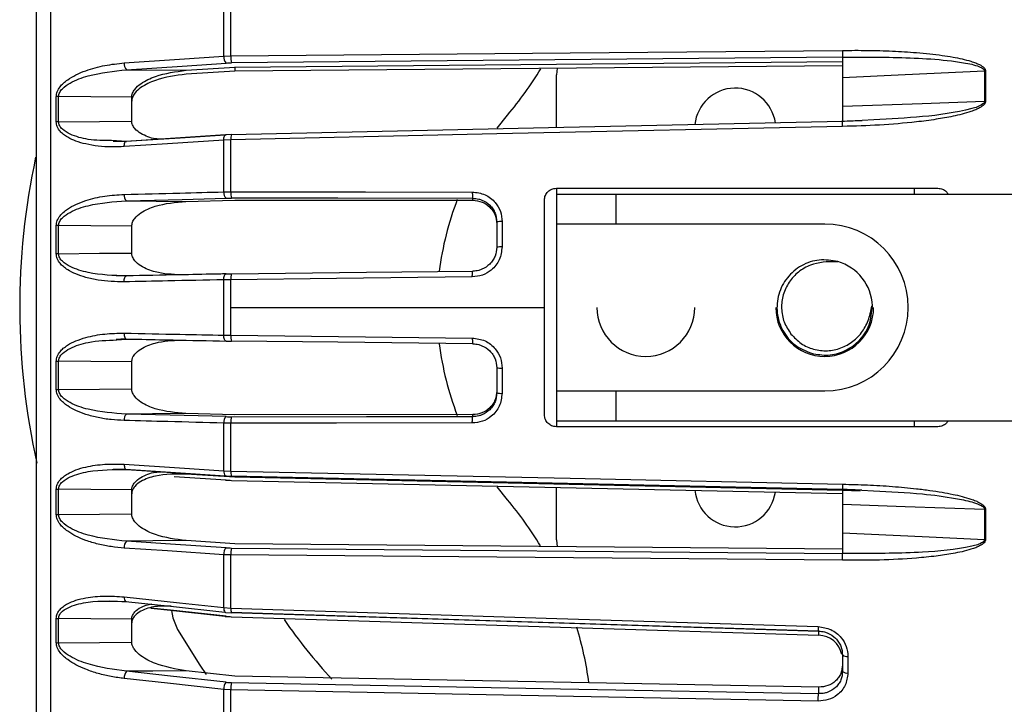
# Model space of a CAD drawing. Header units: millimetres. Extents: x -98 to 75, y -122 to 122.
# Tile 4 of 16: x -88 to -5, y -33 to 24. Entities that reach past the tile are written whole.
import ezdxf

# ---------------------------------------------------------------- set-up
doc = ezdxf.new("R2010")
doc.units = ezdxf.units.MM

msp = doc.modelspace()

# ---------------------------------------------------------------- linework, layer by layer
at = {"color": 7, "linetype": 'Continuous', "lineweight": 25}
for p, q in [((-84.902, -108.524), (-84.902, 108.524)), ((-70.388, 21.078), (-70.388, 25.52)), ((-69.787, 21.102), (-69.787, 25.56)), ((-70.388, 21.078), (-69.787, 21.102)), ((-18.5, 20.982), (-69.741, 20.519)), ((-78.534, 19.934), (-73.55, 19.891)), ((-73.55, 19.891), (-69.458, 20.169)), ((-69.458, 19.833), (-73.55, 19.559)), ((-69.458, 20.169), (-18.5, 20.63)), ((-18.5, 20.278), (-69.458, 19.833)), ((-69.458, 20.171), (-69.458, 19.833)), ((-42.444, 20.078), (-42.5, 19.5)), ((-6.59, 19.819), (-6.59, 17.305)), ((-42.5, 15.074), (-42.5, 19.5)), ((-84.433, 15.573), (-84.433, 17.681)), ((-78.1, 15.631), (-78.1, 17.636)), ((-47.475, 15.034), (-46.591, 16.141)), ((-15.884, 15.744), (-16.868, 15.681)), ((-69.787, 14.065), (-70.388, 14.04)), ((-70.388, 9.694), (-70.388, 14.04)), ((-69.753, 14.501), (-70.241, 14.479)), ((-69.787, 9.703), (-69.787, 14.065)), ((-78.534, 13.932), (-79.814, 13.999)), ((-78.62, 13.909), (-79.672, 13.909)), ((-42.5, 10), (-42.5, -10)), ((-42.5, 10), (-10.5, 10)), ((-12.5, 10), (-12.5, 9.5)), ((-70.388, 9.694), (-69.787, 9.703)), ((-42.5, 9.5), (19, 9.5)), ((-37.5, 9.5), (-37.5, 7)), ((-78.548, 8.943), (-73.561, 8.899)), ((-73.561, 8.899), (-69.458, 9.004)), ((-69.458, 9.004), (-49.5, 8.988)), ((-43.5, -9), (-43.5, 9)), ((-84.433, 4.511), (-84.433, 6.869)), ((-78.1, 4.565), (-78.1, 6.819)), ((-47.05, 7.201), (-47.05, 5.078)), ((-20, 7), (-42.5, 7)), ((-78.624, 2.612), (-79.422, 2.654)), ((-70.198, 2.815), (-70.192, 2.814)), ((-69.787, 2.332), (-70.388, 2.324)), ((-70.388, -2.324), (-70.388, 2.324)), ((-69.787, -2.332), (-69.787, 2.332)), ((-16.097, -0.4), (-16.061, 0.032)), ((-69.787, 0), (-43.5, 0)), ((-70.388, -2.324), (-69.787, -2.332)), ((-79.423, -2.654), (-78.624, -2.612)), ((-79.365, -2.719), (-78.548, -2.646)), ((-84.433, -6.869), (-84.433, -4.511)), ((-78.1, -6.819), (-78.1, -4.565)), ((-47.05, -5.078), (-47.05, -7.201)), ((-42.5, -7), (-20, -7)), ((-37.5, -7), (-37.5, -9.5)), ((-69.458, -9.004), (-73.561, -8.899)), ((-49.5, -8.988), (-69.458, -9.004)), ((-70.388, -13.694), (-70.388, -9.694)), ((-69.787, -9.703), (-70.388, -9.694)), ((-69.787, -13.717), (-69.787, -9.703)), ((-42.5, -9.5), (19, -9.5)), ((-12.5, -9.5), (-12.5, -10)), ((-10.5, -10), (-42.5, -10)), ((-79.665, -13.576), (-78.619, -13.574)), ((-69.458, -14.244), (-73.55, -13.975)), ((-70.388, -13.694), (-69.787, -13.717)), ((-70.192, -14.48), (-74.553, -14.193)), ((-70.241, -14.134), (-69.753, -14.155)), ((-70.241, -14.479), (-70.048, -14.488)), ((-69.868, -14.496), (-69.753, -14.501)), ((-18.5, -15.255), (-69.741, -14.154)), ((-69.741, -14.499), (-18.5, -15.616)), ((-18.5, -15.353), (-69.458, -14.244)), ((-84.433, -17.355), (-84.433, -15.246)), ((-78.1, -17.31), (-78.1, -15.304)), ((-46.591, -16.141), (-47.47, -15.04)), ((-42.5, -19.5), (-42.5, -15.074)), ((-18.5, -15.255), (-18.5, -15.256)), ((-18.5, -15.617), (-18.5, -15.616)), ((-17.025, -15.4), (-18.499, -15.349)), ((-16.899, -15.317), (-15.9, -15.381)), ((-6.59, -16.94), (-6.59, -19.454)), ((-69.458, -19.833), (-73.55, -19.559)), ((-42.5, -19.5), (-42.443, -20.081)), ((-69.741, -20.176), (-18.5, -20.624)), ((-18.5, -20.278), (-69.458, -19.833)), ((-18.5, -20.626), (-18.5, -20.624)), ((-70.388, -25.179), (-70.388, -20.735)), ((-69.787, -20.758), (-70.388, -20.735)), ((-69.787, -25.219), (-69.787, -20.758)), ((-79.959, -24.602), (-78.63, -24.656)), ((-78.54, -24.668), (-78.535, -24.666)), ((-70.388, -25.179), (-69.787, -25.219)), ((-70.251, -25.574), (-69.755, -25.608)), ((-84.433, -28.109), (-84.433, -26.075)), ((-84.233, -28.119), (-84.233, -26.085)), ((-78.1, -28.069), (-78.1, -26.136)), ((-70.252, -25.914), (-69.755, -25.948)), ((-18.05, -29.263), (-18.05, -30.657)), ((-69.458, -30.923), (-73.551, -30.472)), ((-20.5, -31.846), (-69.458, -30.923)), ((-70.388, -36.372), (-70.388, -32.042)), ((-69.787, -32.081), (-70.388, -32.042)), ((-69.787, -36.427), (-69.787, -32.081))]:
    msp.add_line(p, q, dxfattribs=at)
at = {"color": 7, "linetype": 'Continuous', "lineweight": 25, "flags": 128}
for points in [[(-69.787, 21.102), (-41.345, 21.358), (-18.5, 21.564)], [(-78.73, 20.51), (-74.092, 20.826), (-70.388, 21.078)], [(-78.534, 19.934), (-73.863, 20.252), (-70.192, 20.502)], [(-6.59, 19.819), (-13.26, 19.505), (-18.5, 19.259)], [(-6.51, 19.821), (-6.51, 19.507), (-6.51, 19.193), (-6.51, 18.879), (-6.51, 18.565), (-6.51, 18.251), (-6.51, 17.936), (-6.51, 17.622), (-6.51, 17.307)], [(-78.1, 17.636), (-81.534, 17.665), (-84.233, 17.688)], [(-18.5, 16.888), (-11.83, 17.122), (-6.59, 17.305)], [(-84.233, 15.579), (-80.798, 15.608), (-78.1, 15.631)], [(-18.5, 15.184), (-47.499, 14.551), (-69.787, 14.065)], [(-18.501, 15.597), (-43.158, 15.06), (-69.762, 14.48)], [(-70.388, 14.04), (-75.093, 13.731), (-78.73, 13.492)], [(-70.278, 14.457), (-74.052, 14.209), (-78.62, 13.909)], [(-70.253, 14.476), (-74.864, 14.173), (-78.534, 13.932)], [(-70.388, 14.04), (-70.385, 14.136), (-70.375, 14.226), (-70.357, 14.307), (-70.333, 14.375), (-70.303, 14.428), (-70.269, 14.464), (-70.241, 14.479)], [(-70.241, 14.479), (-70.231, 14.482), (-70.192, 14.48)], [(-69.753, 14.5), (-69.751, 14.502), (-69.741, 14.499)], [(-78.73, 13.492), (-78.728, 13.587), (-78.717, 13.678), (-78.699, 13.758), (-78.675, 13.827), (-78.645, 13.88), (-78.611, 13.916), (-78.574, 13.933), (-78.534, 13.932)], [(-78.548, 8.943), (-73.869, 9.063), (-70.192, 9.157)], [(-69.787, 9.703), (-58.497, 9.693), (-49.548, 9.685)], [(-49.5, 9.146), (-60.835, 9.155), (-69.741, 9.162)], [(-49.5, 8.988), (-49.5, 9.076), (-49.5, 9.146)], [(-78.1, 6.819), (-81.534, 6.849), (-84.233, 6.872)], [(-84.233, 4.513), (-80.798, 4.542), (-78.1, 4.565)], [(-78.744, 2.155), (-78.741, 2.252), (-78.731, 2.346), (-78.713, 2.432), (-78.689, 2.506), (-78.659, 2.567), (-78.625, 2.612), (-78.587, 2.638), (-78.548, 2.646)], [(-70.388, 2.324), (-70.385, 2.421), (-70.375, 2.515), (-70.357, 2.6), (-70.333, 2.675), (-70.303, 2.736), (-70.269, 2.78), (-70.231, 2.807), (-70.198, 2.815)], [(-49.548, 2.562), (-60.926, 2.433), (-69.787, 2.332)], [(-69.741, 2.822), (-58.406, 2.95), (-49.5, 3.051)], [(-78.744, -2.155), (-78.741, -2.252), (-78.731, -2.346), (-78.713, -2.432), (-78.689, -2.506), (-78.659, -2.567), (-78.625, -2.612), (-78.587, -2.638), (-78.548, -2.646)], [(-70.192, -2.814), (-70.231, -2.807), (-70.269, -2.78), (-70.303, -2.736), (-70.333, -2.675), (-70.357, -2.6), (-70.375, -2.515), (-70.385, -2.421), (-70.388, -2.324)], [(-69.787, -2.332), (-58.497, -2.46), (-49.548, -2.562)], [(-49.5, -3.051), (-60.835, -2.923), (-69.741, -2.822)], [(-78.1, -4.565), (-81.534, -4.536), (-84.233, -4.513)], [(-84.233, -6.872), (-80.798, -6.843), (-78.1, -6.819)], [(-73.561, -8.899), (-76.354, -8.924), (-78.548, -8.943)], [(-70.192, -9.157), (-74.872, -9.037), (-78.548, -8.943)], [(-49.5, -9.146), (-49.5, -9.058), (-49.5, -8.988)], [(-49.548, -9.685), (-60.926, -9.695), (-69.787, -9.703)], [(-69.741, -9.162), (-58.406, -9.153), (-49.5, -9.146)], [(-78.73, -13.156), (-74.092, -13.455), (-70.388, -13.694)], [(-78.73, -13.156), (-78.728, -13.252), (-78.717, -13.342), (-78.699, -13.423), (-78.675, -13.492), (-78.645, -13.545), (-78.611, -13.581), (-78.574, -13.599), (-78.534, -13.598)], [(-78.619, -13.574), (-74.845, -13.818), (-70.277, -14.112)], [(-78.534, -13.598), (-73.863, -13.898), (-70.254, -14.131)], [(-69.787, -13.717), (-41.345, -14.33), (-18.5, -14.821)], [(-70.192, -14.135), (-70.231, -14.136), (-70.241, -14.134)], [(-70.241, -14.479), (-70.231, -14.482), (-70.192, -14.48)], [(-69.762, -14.134), (-44.771, -14.671), (-18.5, -15.236)], [(-69.741, -14.154), (-69.751, -14.157), (-69.753, -14.155)], [(-69.753, -14.5), (-69.751, -14.502), (-69.741, -14.499)], [(-78.1, -15.304), (-81.534, -15.274), (-84.233, -15.252)], [(-84.233, -17.362), (-80.798, -17.333), (-78.1, -17.31)], [(-6.59, -16.94), (-13.26, -16.712), (-18.5, -16.532)], [(-6.51, -16.942), (-6.51, -17.257), (-6.51, -17.571), (-6.51, -17.886), (-6.51, -18.2), (-6.51, -18.515), (-6.51, -18.829), (-6.51, -19.143), (-6.51, -19.457)], [(-18.5, -18.905), (-11.83, -19.212), (-6.59, -19.454)], [(-73.55, -19.559), (-76.341, -19.583), (-78.534, -19.602)], [(-70.192, -20.16), (-74.864, -19.847), (-78.534, -19.602)], [(-70.388, -20.735), (-75.093, -20.421), (-78.73, -20.178)], [(-18.5, -21.205), (-47.499, -20.952), (-69.787, -20.758)], [(-78.731, -24.279), (-74.093, -24.779), (-70.388, -25.179)], [(-78.63, -24.656), (-74.854, -25.063), (-70.287, -25.556)], [(-76.512, -25.216), (-74.855, -25.397), (-70.287, -25.896)], [(-70.192, -25.905), (-74.864, -25.395), (-76.509, -25.215)], [(-74.779, -25.419), (-74.665, -26.035), (-74.265, -27)], [(-70.251, -25.574), (-70.269, -25.568), (-70.286, -25.556)], [(-69.787, -25.219), (-42.47, -26.076), (-20.548, -26.764)], [(-69.764, -25.593), (-45.77, -26.345), (-20.523, -27.137)], [(-78.1, -26.136), (-81.534, -26.108), (-84.233, -26.085)], [(-70.287, -25.896), (-70.269, -25.907), (-70.252, -25.914)], [(-70.252, -25.914), (-70.231, -25.916), (-70.192, -25.905)], [(-69.741, -25.596), (-69.751, -25.609), (-69.755, -25.608)], [(-69.755, -25.948), (-69.751, -25.949), (-69.741, -25.936)], [(-20.521, -27.14), (-48.075, -26.276), (-69.741, -25.596)], [(-69.741, -25.936), (-42.166, -26.808), (-20.5, -27.494)], [(-74.265, -27), (-72.399, -30.001), (-71.875, -30.772)], [(-20.5, -27.494), (-20.5, -27.235), (-20.5, -27.14)], [(-84.233, -28.119), (-80.798, -28.091), (-78.1, -28.069)], [(-73.551, -30.472), (-76.342, -30.495), (-78.535, -30.514)], [(-70.192, -31.433), (-74.864, -30.918), (-78.535, -30.514)], [(-70.388, -32.042), (-75.094, -31.524), (-78.731, -31.123)], [(-20.548, -33.009), (-48.379, -32.485), (-69.787, -32.081)], [(-69.741, -31.461), (-42.166, -31.982), (-20.5, -32.391)], [(-20.5, -32.391), (-20.5, -32.086), (-20.5, -31.846)]]:
    msp.add_lwpolyline(points, dxfattribs=at)
at = {"color": 7, "linetype": 'Continuous', "lineweight": 25}
for centre, radius, start, end in [((-69.716, 20.985), 0.679, 172.15588, 225.41934), ((-67.621, 20.978), 2.17, 176.7234, 192.22765), ((-78.057, 20.417), 0.679, 172.13841, 225.41141), ((-69.5, 35.511), 30, 319.78583, 328.91474), ((-6.463, 16.908), 2.913, 90.93068, 92.49263), ((-27.5, 15), 3.4, 8.17141, 174.34727), ((-84.236, 14.836), 2.853, 89.93404, 93.96245), ((-84.236, 12.342), 3.237, 89.94152, 93.49061), ((-68.578, 14.19), 1.216, 165.20014, 185.91972), ((-27.5, 0), 60, 167.88144, 192.56135), ((-78.192, 9.377), 0.562, 169.41181, 230.66672), ((-69.837, 9.591), 0.561, 169.42789, 230.67744), ((-68.124, 9.571), 1.668, 175.47551, 194.18616), ((-27.5, 0), 25, 158.77313, 173.00806), ((-84.236, -0.458), 7.33, 89.97374, 91.54055), ((-47.155, 5.412), 1.792, 86.65316, 101.11147), ((-20, 0), 7, 270, 90), ((-47.155, 2.559), 2.522, 87.61572, 97.86439), ((-84.236, -6.647), 11.159, 89.98271, 91.01174), ((-20, 0), 4, 2.13675, 74.02627), ((-68.609, 2.469), 1.186, 162.70006, 186.64397), ((-35, 0), 4.1, 180, 0), ((-20, 0), 4.1, 180, 0), ((-68.609, -2.469), 1.186, 173.35603, 197.29994), ((-27.5, 0), 25, 186.98696, 201.21688), ((-84.236, 6.647), 11.159, 268.98826, 270.01729), ((-47.155, -2.559), 2.522, 262.13561, 272.38428), ((-84.236, 0.458), 7.33, 268.45945, 270.02626), ((-47.155, -5.412), 1.792, 258.88853, 273.34684), ((-78.192, -9.377), 0.562, 129.33328, 190.58819), ((-69.837, -9.591), 0.561, 129.32256, 190.57211), ((-68.124, -9.571), 1.668, 165.81384, 184.52449), ((-69.889, -13.771), 0.505, 171.18096, 225.91198), ((-68.236, -13.817), 1.555, 176.3236, 192.54603), ((-84.236, -11.945), 3.307, 266.58264, 270.0573), ((-27.5, -15), 3.4, 185.68859, 351.81883), ((-69.5, -35.511), 30, 31.17686, 40.21417), ((-6.463, -13.535), 3.407, 267.86916, 269.20455), ((-84.236, -14.456), 2.906, 266.11054, 270.06481), ((-78.061, -20.084), 0.676, 134.44445, 187.93872), ((-69.72, -20.642), 0.675, 134.43641, 187.92125), ((-67.637, -20.634), 2.154, 167.72131, 183.30893), ((-78.257, -24.35), 0.48, 171.4678, 220.69577), ((-69.893, -25.248), 0.5, 172.14974, 218.09875), ((-68.578, -25.317), 1.213, 175.35337, 193.90306), ((-84.236, -24.146), 1.939, 264.16238, 270.09394), ((-27.5, 0), 46, 214.68583, 222.66238), ((-69.5, -35.511), 30, 7.75219, 16.83087), ((-20.524, -29.476), 1.983, 10.42002, 89.29336), ((-84.236, -26.319), 1.8, 263.70914, 270.10019), ((-18.146, -28.723), 0.548, 229.79466, 280.0839), ((-77.931, -31.044), 0.804, 138.71576, 185.62009), ((-18.145, -30.132), 0.533, 228.22829, 280.28513), ((-69.588, -31.964), 0.804, 138.71067, 185.60283), ((-67.088, -31.969), 2.701, 169.17863, 182.39539)]:
    msp.add_arc(centre, radius, start, end, dxfattribs=at)
for points, knots in [([(-86.1, -106.692), (-86.1, -106.609), (-86.1, -106.439), (-86.1, -105.038), (-86.1, -102.714), (-86.1, -99.336), (-86.1, -94.909), (-86.1, -89.436), (-86.1, -82.965), (-86.1, -75.577), (-86.1, -67.382), (-86.1, -58.517), (-86.1, -49.136), (-86.1, -39.405), (-86.1, -29.486), (-86.1, -19.539), (-86.1, -9.707), (-86.1, 0), (-86.1, 9.707), (-86.1, 19.539), (-86.1, 29.486), (-86.1, 39.405), (-86.1, 49.136), (-86.1, 58.517), (-86.1, 67.382), (-86.1, 75.577), (-86.1, 82.965), (-86.1, 89.436), (-86.1, 94.909), (-86.1, 99.336), (-86.1, 102.714), (-86.1, 105.038), (-86.1, 106.439), (-86.1, 106.609), (-86.1, 106.692)], [0, 0, 0, 0, 0.028642, 0.058248, 0.088734, 0.119994, 0.151901, 0.184313, 0.217069, 0.25, 0.282931, 0.315687, 0.348099, 0.380006, 0.411266, 0.441752, 0.471358, 0.5, 0.528642, 0.558248, 0.588734, 0.619994, 0.651901, 0.684313, 0.717069, 0.75, 0.782931, 0.815687, 0.848099, 0.880006, 0.911266, 0.941752, 0.971358, 1, 1, 1, 1]), ([(-18.5, 21.564), (-17.806, 21.568), (-16.414, 21.576), (-14.347, 21.514), (-12.6, 21.409), (-11.212, 21.28), (-10.189, 21.156), (-9.288, 21.014), (-8.478, 20.856), (-7.843, 20.691), (-7.355, 20.524), (-6.978, 20.358), (-6.695, 20.183), (-6.532, 19.973), (-6.517, 19.869), (-6.51, 19.821)], [0, 0, 0, 0, 0.167566, 0.3364219, 0.4997246, 0.5908149, 0.6739727, 0.7492807, 0.8116173, 0.8741937, 0.9083026, 0.9369352, 0.9746426, 0.9882798, 1, 1, 1, 1]), ([(-18.5, 21.564), (-18.5, 21.501), (-18.5, 21.371), (-18.5, 21.195), (-18.5, 21.082), (-18.5, 21.014), (-18.5, 20.994), (-18.5, 20.984)], [0, 0, 0, 0, 0.24405, 0.499443, 0.71532, 0.849175, 1, 1, 1, 1]), ([(-18.5, 20.984), (-18.488, 20.984), (-18.464, 20.985), (-18.441, 20.985), (-18.429, 20.986)], [0, 0, 0, 0, 0.499999, 1, 1, 1, 1]), ([(-18.5, 20.984), (-18.5, 20.925), (-18.5, 20.807), (-18.5, 20.389), (-18.5, 19.94), (-18.5, 19.551), (-18.5, 19.357), (-18.5, 19.259)], [0, 0, 0, 0, 0.250365, 0.49979, 0.749195, 0.874833, 1, 1, 1, 1]), ([(-18.429, 20.986), (-18.306, 20.986), (-17.958, 20.988), (-17.617, 20.997), (-17.396, 21.002)], [0, 0, 0, 0, 0.354009, 1, 1, 1, 1]), ([(-17.396, 21.002), (-15.528, 20.997), (-12.731, 20.988), (-9.489, 20.721), (-7.898, 20.466), (-7.136, 20.253), (-6.787, 20.09), (-6.649, 19.97), (-6.598, 19.887), (-6.593, 19.841), (-6.59, 19.819)], [0, 0, 0, 0, 0.5063741, 0.7580878, 0.8830003, 0.9443031, 0.9737708, 0.9874881, 0.993875, 1, 1, 1, 1]), ([(-84.433, 17.681), (-84.416, 17.822), (-84.381, 18.121), (-84.137, 18.5), (-83.831, 18.829), (-83.39, 19.178), (-82.762, 19.542), (-81.723, 19.973), (-80.361, 20.342), (-79.275, 20.454), (-78.73, 20.51)], [0, 0, 0, 0, 0.059047, 0.125735, 0.184462, 0.251412, 0.367628, 0.501624, 0.750271, 1, 1, 1, 1]), ([(-84.233, 17.688), (-84.228, 17.748), (-84.218, 17.869), (-84.123, 18.103), (-83.836, 18.469), (-83.039, 18.999), (-81.233, 19.661), (-79.617, 19.824), (-78.534, 19.934)], [0, 0, 0, 0, 0.027028, 0.054631, 0.112021, 0.233459, 0.486379, 1, 1, 1, 1]), ([(-78.1, 17.636), (-78.097, 17.691), (-78.091, 17.803), (-78.021, 18.033), (-77.8, 18.398), (-77.168, 18.938), (-75.723, 19.609), (-74.418, 19.778), (-73.55, 19.891)], [0, 0, 0, 0, 0.0292874, 0.0593527, 0.1260252, 0.2513228, 0.5019355, 1, 1, 1, 1]), ([(-70.192, 20.502), (-70.11, 20.507), (-69.964, 20.515), (-69.809, 20.518), (-69.741, 20.519)], [0, 0, 0, 0, 0.560143, 1, 1, 1, 1]), ([(-73.55, 19.559), (-74.417, 19.448), (-75.721, 19.281), (-77.165, 18.613), (-77.798, 18.074), (-78.02, 17.708), (-78.091, 17.477), (-78.097, 17.365), (-78.1, 17.31)], [0, 0, 0, 0, 0.497301, 0.747796, 0.873525, 0.940465, 0.970628, 1, 1, 1, 1]), ([(-18.5, 19.259), (-18.5, 18.817), (-18.5, 18.028), (-18.5, 17.236), (-18.5, 16.888)], [0, 0, 0, 0, 0.559999, 1, 1, 1, 1]), ([(-84.233, 15.579), (-84.233, 15.973), (-84.233, 16.677), (-84.233, 17.379), (-84.233, 17.688)], [0, 0, 0, 0, 0.56, 1, 1, 1, 1]), ([(-6.51, 17.307), (-6.517, 17.259), (-6.532, 17.154), (-6.642, 17.009), (-6.803, 16.869), (-7.04, 16.723), (-7.355, 16.575), (-7.843, 16.392), (-8.478, 16.207), (-9.452, 15.985), (-10.727, 15.759), (-12.78, 15.494), (-15.397, 15.274), (-17.466, 15.214), (-18.5, 15.184)], [0, 0, 0, 0, 0.011715, 0.02535, 0.042264, 0.063186, 0.091791, 0.125922, 0.188493, 0.250824, 0.366653, 0.500345, 0.750124, 1, 1, 1, 1]), ([(-18.5, 16.888), (-18.5, 16.793), (-18.5, 16.602), (-18.5, 16.25), (-18.5, 15.892), (-18.5, 15.655), (-18.5, 15.646), (-18.5, 15.643)], [0, 0, 0, 0, 0.146655, 0.29361, 0.584868, 0.87674, 1, 1, 1, 1]), ([(-6.59, 17.305), (-6.593, 17.282), (-6.598, 17.236), (-6.649, 17.15), (-6.96, 16.873), (-8.729, 16.371), (-11.759, 15.948), (-14.517, 15.811), (-15.884, 15.744)], [0, 0, 0, 0, 0.007101, 0.014505, 0.030407, 0.135246, 0.571509, 1, 1, 1, 1]), ([(-6.51, 17.307), (-6.525, 17.307), (-6.552, 17.306), (-6.578, 17.305), (-6.59, 17.305)], [0, 0, 0, 0, 0.559968, 1, 1, 1, 1]), ([(-78.73, 13.492), (-79.095, 13.476), (-79.826, 13.446), (-80.907, 13.518), (-81.901, 13.681), (-82.76, 13.926), (-83.388, 14.208), (-83.829, 14.499), (-84.136, 14.789), (-84.38, 15.139), (-84.416, 15.434), (-84.433, 15.573)], [0, 0, 0, 0, 0.1672206, 0.3357284, 0.4983192, 0.6321139, 0.7482769, 0.8152709, 0.874092, 0.9408708, 1, 1, 1, 1]), ([(-79.814, 13.999), (-80.467, 14.001), (-81.651, 14.006), (-83.039, 14.392), (-83.836, 14.837), (-84.123, 15.175), (-84.219, 15.4), (-84.228, 15.52), (-84.233, 15.579)], [0, 0, 0, 0, 0.389271, 0.706532, 0.859183, 0.931496, 0.966128, 1, 1, 1, 1]), ([(-75.683, 14.119), (-75.83, 14.125), (-76.41, 14.147), (-77.164, 14.456), (-77.798, 14.904), (-78.02, 15.242), (-78.091, 15.465), (-78.097, 15.576), (-78.1, 15.631)], [0, 0, 0, 0, 0.144233, 0.570662, 0.784697, 0.898651, 0.949998, 1, 1, 1, 1]), ([(-16.868, 15.665), (-17.12, 15.655), (-17.696, 15.632), (-18.271, 15.608), (-18.594, 15.595)], [0, 0, 0, 0, 0.439003, 1, 1, 1, 1]), ([(-18.5, 15.184), (-18.5, 15.246), (-18.5, 15.34), (-18.5, 15.447), (-18.5, 15.505), (-18.5, 15.549), (-18.501, 15.58), (-18.501, 15.591), (-18.501, 15.596)], [0, 0, 0, 0, 0.327228, 0.501144, 0.677275, 0.761501, 0.906333, 1, 1, 1, 1]), ([(-43.5, 9), (-43.496, 9.067), (-43.488, 9.202), (-43.407, 9.452), (-43.225, 9.725), (-42.952, 9.907), (-42.702, 9.988), (-42.567, 9.996), (-42.5, 10)], [0, 0, 0, 0, 0.128681, 0.257287, 0.500626, 0.741892, 0.870786, 1, 1, 1, 1]), ([(-10.5, 10), (-10.37, 9.984), (-10.11, 9.953), (-9.804, 9.758), (-9.697, 9.572), (-9.655, 9.5)], [0, 0, 0, 0, 0.378914, 0.757826, 1, 1, 1, 1]), ([(-84.433, 6.869), (-84.416, 7.01), (-84.381, 7.31), (-84.139, 7.682), (-83.834, 8.001), (-83.395, 8.334), (-82.768, 8.676), (-81.73, 9.067), (-80.37, 9.381), (-79.286, 9.447), (-78.744, 9.48)], [0, 0, 0, 0, 0.058965, 0.125513, 0.184152, 0.250986, 0.367428, 0.501746, 0.750784, 1, 1, 1, 1]), ([(-78.744, 9.48), (-77.185, 9.52), (-74.399, 9.592), (-71.614, 9.663), (-70.388, 9.694)], [0, 0, 0, 0, 0.56, 1, 1, 1, 1]), ([(-70.192, 9.157), (-70.111, 9.159), (-69.964, 9.162), (-69.809, 9.162), (-69.741, 9.162)], [0, 0, 0, 0, 0.55966, 1, 1, 1, 1]), ([(-49.548, 9.685), (-49.18, 9.641), (-48.447, 9.551), (-47.626, 8.887), (-47.137, 8.066), (-47.079, 7.489), (-47.05, 7.201)], [0, 0, 0, 0, 0.280376, 0.559711, 0.779881, 1, 1, 1, 1]), ([(-49.548, 9.685), (-49.547, 9.622), (-49.547, 9.525), (-49.541, 9.403), (-49.535, 9.318), (-49.527, 9.247), (-49.516, 9.175), (-49.506, 9.157), (-49.5, 9.146)], [0, 0, 0, 0, 0.239377, 0.368292, 0.499962, 0.631637, 0.760568, 1, 1, 1, 1]), ([(-49.5, 9.146), (-49.335, 9.136), (-49.074, 9.12), (-48.579, 8.958), (-48.155, 8.684), (-47.821, 8.274), (-47.569, 7.812), (-47.527, 7.425), (-47.5, 7.17)], [0, 0, 0, 0, 0.157915, 0.250774, 0.500212, 0.631333, 0.758467, 1, 1, 1, 1]), ([(-84.233, 6.872), (-84.228, 6.932), (-84.218, 7.054), (-84.123, 7.286), (-83.839, 7.645), (-83.045, 8.154), (-81.243, 8.76), (-79.629, 8.869), (-78.548, 8.943)], [0, 0, 0, 0, 0.027134, 0.054566, 0.111724, 0.232842, 0.486123, 1, 1, 1, 1]), ([(-78.1, 6.819), (-78.087, 6.932), (-78.058, 7.171), (-77.797, 7.575), (-77.175, 8.093), (-75.728, 8.709), (-74.427, 8.823), (-73.561, 8.899)], [0, 0, 0, 0, 0.059079, 0.12576, 0.251095, 0.501778, 1, 1, 1, 1]), ([(-49.5, 8.988), (-49.238, 8.961), (-48.716, 8.905), (-48.155, 8.52), (-47.821, 8.114), (-47.569, 7.651), (-47.527, 7.263), (-47.5, 7.009)], [0, 0, 0, 0, 0.250253, 0.499605, 0.630271, 0.757377, 1, 1, 1, 1]), ([(-84.233, 4.513), (-84.233, 4.953), (-84.233, 5.74), (-84.233, 6.526), (-84.233, 6.872)], [0, 0, 0, 0, 0.56, 1, 1, 1, 1]), ([(-47.5, 7.17), (-47.5, 6.776), (-47.5, 6.072), (-47.5, 5.367), (-47.5, 5.057)], [0, 0, 0, 0, 0.56, 1, 1, 1, 1]), ([(-47.05, 5.078), (-47.097, 4.71), (-47.192, 3.974), (-47.86, 3.147), (-48.683, 2.653), (-49.259, 2.593), (-49.548, 2.562)], [0, 0, 0, 0, 0.27982, 0.55917, 0.779392, 1, 1, 1, 1]), ([(-47.5, 5.057), (-47.527, 4.802), (-47.569, 4.414), (-47.821, 3.947), (-48.155, 3.533), (-48.58, 3.25), (-49.074, 3.085), (-49.336, 3.052), (-49.5, 3.051), (-49.5, 3.051)], [0, 0, 0, 0, 0.241541, 0.368673, 0.499786, 0.749214, 0.842114, 0.999996, 1, 1, 1, 1]), ([(-78.744, 2.155), (-79.108, 2.156), (-79.837, 2.159), (-80.914, 2.281), (-81.905, 2.49), (-82.763, 2.776), (-83.39, 3.088), (-83.831, 3.402), (-84.137, 3.708), (-84.381, 4.071), (-84.416, 4.37), (-84.433, 4.511)], [0, 0, 0, 0, 0.1671353, 0.335379, 0.4975988, 0.6317431, 0.7481811, 0.8152062, 0.8740605, 0.940845, 1, 1, 1, 1]), ([(-78.548, 2.646), (-79.628, 2.68), (-81.24, 2.73), (-83.041, 3.271), (-83.836, 3.751), (-84.123, 4.101), (-84.218, 4.331), (-84.228, 4.453), (-84.233, 4.513)], [0, 0, 0, 0, 0.513105, 0.766286, 0.887855, 0.945307, 0.97294, 1, 1, 1, 1]), ([(-73.986, 2.738), (-74.708, 2.771), (-75.864, 2.824), (-77.168, 3.331), (-77.8, 3.82), (-78.021, 4.17), (-78.091, 4.397), (-78.097, 4.51), (-78.1, 4.565)], [0, 0, 0, 0, 0.452153, 0.725147, 0.862168, 0.935105, 0.967982, 1, 1, 1, 1]), ([(-18.899, 3.846), (-18.9, 3.844), (-18.901, 3.841), (-18.907, 3.835), (-18.95, 3.814), (-19.742, 3.856), (-20.906, 3.776), (-22.23, 3.016), (-23.028, 2.154), (-23.529, 1.085), (-23.671, -0.079), (-23.463, -1.249), (-23.039, -1.902), (-22.827, -2.229)], [0, 0, 0, 0, 0.000528, 0.001115, 0.002599, 0.015733, 0.249595, 0.374238, 0.499878, 0.624875, 0.749866, 0.874928, 1, 1, 1, 1]), ([(-70.198, 2.815), (-70.295, 2.813), (-70.595, 2.807), (-71.899, 2.78), (-74.587, 2.726), (-77.072, 2.676), (-78.554, 2.646)], [0, 0, 0, 0, 0.034764, 0.108149, 0.468213, 1, 1, 1, 1]), ([(-70.192, 2.814), (-70.111, 2.816), (-69.964, 2.819), (-69.809, 2.821), (-69.741, 2.822)], [0, 0, 0, 0, 0.559638, 1, 1, 1, 1]), ([(-49.548, 2.562), (-49.547, 2.625), (-49.547, 2.722), (-49.542, 2.837), (-49.535, 2.916), (-49.528, 2.979), (-49.516, 3.038), (-49.506, 3.046), (-49.5, 3.051)], [0, 0, 0, 0, 0.23941, 0.368331, 0.5, 0.63167, 0.76059, 1, 1, 1, 1]), ([(-70.388, 2.324), (-71.948, 2.292), (-74.733, 2.235), (-77.519, 2.179), (-78.744, 2.155)], [0, 0, 0, 0, 0.56, 1, 1, 1, 1]), ([(-22.827, -2.229), (-22.56, -2.511), (-22.025, -3.074), (-20.939, -3.549), (-19.775, -3.685), (-18.622, -3.453), (-17.597, -2.879), (-16.788, -2.029), (-16.349, -1.154), (-16.172, -0.5), (-16.105, -0.167), (-16.069, 0.007), (-16.045, 0.096), (-16.023, 0.137), (-16.012, 0.146), (-16.007, 0.149), (-16.004, 0.149), (-16.003, 0.149)], [0, 0, 0, 0, 0.1248223, 0.249652, 0.374712, 0.4995892, 0.6244815, 0.7494138, 0.8744504, 0.9371031, 0.968575, 0.9843181, 0.9950067, 0.9980771, 0.9991378, 0.9995848, 1, 1, 1, 1]), ([(-21.101, -3.846), (-20.637, -3.928), (-19.705, -4.095), (-18.31, -3.713), (-17.07, -2.862), (-16.141, -1.515), (-16.049, -0.403), (-16.003, 0.149)], [0, 0, 0, 0, 0.186652, 0.374631, 0.560027, 0.781505, 1, 1, 1, 1]), ([(-84.433, -4.511), (-84.416, -4.371), (-84.381, -4.073), (-84.139, -3.71), (-83.834, -3.405), (-83.395, -3.091), (-82.768, -2.777), (-81.73, -2.432), (-80.37, -2.18), (-79.286, -2.163), (-78.744, -2.155)], [0, 0, 0, 0, 0.058965, 0.125513, 0.184152, 0.250986, 0.367428, 0.501746, 0.750784, 1, 1, 1, 1]), ([(-78.744, -2.155), (-77.185, -2.186), (-74.399, -2.242), (-71.614, -2.299), (-70.388, -2.324)], [0, 0, 0, 0, 0.56, 1, 1, 1, 1]), ([(-84.233, -4.513), (-84.228, -4.452), (-84.218, -4.331), (-84.123, -4.102), (-83.839, -3.753), (-83.045, -3.273), (-81.509, -2.797), (-80.171, -2.749), (-79.365, -2.719)], [0, 0, 0, 0, 0.031202, 0.062747, 0.128476, 0.267754, 0.559011, 1, 1, 1, 1]), ([(-78.554, -2.646), (-78.457, -2.648), (-78.155, -2.654), (-76.849, -2.68), (-74.161, -2.735), (-71.678, -2.785), (-70.198, -2.815)], [0, 0, 0, 0, 0.034814, 0.10828, 0.468529, 1, 1, 1, 1]), ([(-78.1, -4.565), (-78.087, -4.453), (-78.058, -4.215), (-77.797, -3.823), (-77.174, -3.332), (-75.865, -2.824), (-74.708, -2.771), (-73.986, -2.738)], [0, 0, 0, 0, 0.064379, 0.137042, 0.27362, 0.546792, 1, 1, 1, 1]), ([(-70.192, -2.814), (-70.111, -2.816), (-69.964, -2.819), (-69.809, -2.821), (-69.741, -2.822)], [0, 0, 0, 0, 0.55966, 1, 1, 1, 1]), ([(-49.548, -2.562), (-49.18, -2.611), (-48.447, -2.709), (-47.626, -3.383), (-47.137, -4.211), (-47.079, -4.789), (-47.05, -5.078)], [0, 0, 0, 0, 0.280376, 0.559711, 0.779881, 1, 1, 1, 1]), ([(-49.548, -2.562), (-49.547, -2.625), (-49.547, -2.722), (-49.541, -2.837), (-49.535, -2.916), (-49.527, -2.979), (-49.516, -3.038), (-49.506, -3.046), (-49.5, -3.051)], [0, 0, 0, 0, 0.239377, 0.368292, 0.499962, 0.631637, 0.760568, 1, 1, 1, 1]), ([(-49.5, -3.051), (-49.335, -3.063), (-49.074, -3.082), (-48.579, -3.252), (-48.155, -3.532), (-47.821, -3.947), (-47.569, -4.414), (-47.527, -4.802), (-47.5, -5.057)], [0, 0, 0, 0, 0.1579146, 0.2507744, 0.5002122, 0.6313331, 0.7584669, 1, 1, 1, 1]), ([(-84.233, -6.872), (-84.233, -6.432), (-84.233, -5.646), (-84.233, -4.859), (-84.233, -4.513)], [0, 0, 0, 0, 0.56, 1, 1, 1, 1]), ([(-47.5, -5.057), (-47.5, -5.452), (-47.5, -6.156), (-47.5, -6.861), (-47.5, -7.17)], [0, 0, 0, 0, 0.56, 1, 1, 1, 1]), ([(-78.744, -9.48), (-79.108, -9.462), (-79.837, -9.426), (-80.914, -9.255), (-81.905, -9.002), (-82.763, -8.678), (-83.39, -8.337), (-83.831, -8.004), (-84.137, -7.685), (-84.381, -7.311), (-84.416, -7.01), (-84.433, -6.869)], [0, 0, 0, 0, 0.1671353, 0.335379, 0.4975988, 0.6317431, 0.7481811, 0.8152062, 0.8740605, 0.940845, 1, 1, 1, 1]), ([(-78.548, -8.943), (-79.628, -8.87), (-81.24, -8.761), (-83.041, -8.155), (-83.836, -7.647), (-84.123, -7.287), (-84.218, -7.054), (-84.228, -6.932), (-84.233, -6.872)], [0, 0, 0, 0, 0.513105, 0.766286, 0.887855, 0.945307, 0.97294, 1, 1, 1, 1]), ([(-73.561, -8.899), (-74.426, -8.824), (-75.727, -8.71), (-77.168, -8.095), (-77.8, -7.577), (-78.021, -7.218), (-78.091, -6.988), (-78.097, -6.875), (-78.1, -6.819)], [0, 0, 0, 0, 0.49732, 0.747807, 0.873531, 0.940456, 0.970622, 1, 1, 1, 1]), ([(-47.05, -7.201), (-47.097, -7.569), (-47.192, -8.303), (-47.86, -9.12), (-48.683, -9.604), (-49.259, -9.658), (-49.548, -9.685)], [0, 0, 0, 0, 0.27982, 0.55917, 0.779392, 1, 1, 1, 1]), ([(-47.5, -7.009), (-47.528, -7.263), (-47.569, -7.652), (-47.822, -8.115), (-48.156, -8.521), (-48.717, -8.906), (-49.239, -8.961), (-49.5, -8.988)], [0, 0, 0, 0, 0.242838, 0.3700599, 0.5008462, 0.7503089, 1, 1, 1, 1]), ([(-47.5, -7.17), (-47.527, -7.425), (-47.569, -7.812), (-47.821, -8.275), (-48.155, -8.684), (-48.58, -8.96), (-49.074, -9.118), (-49.336, -9.147), (-49.5, -9.146), (-49.5, -9.146)], [0, 0, 0, 0, 0.241541, 0.368673, 0.499786, 0.749214, 0.842114, 0.999996, 1, 1, 1, 1]), ([(-42.5, -10), (-42.567, -9.996), (-42.702, -9.988), (-42.953, -9.907), (-43.226, -9.724), (-43.408, -9.451), (-43.489, -9.201), (-43.496, -9.067), (-43.5, -9)], [0, 0, 0, 0, 0.129409, 0.258734, 0.500621, 0.743338, 0.871572, 1, 1, 1, 1]), ([(-70.388, -9.694), (-71.948, -9.654), (-74.733, -9.584), (-77.519, -9.512), (-78.744, -9.48)], [0, 0, 0, 0, 0.56, 1, 1, 1, 1]), ([(-70.192, -9.157), (-70.111, -9.159), (-69.964, -9.162), (-69.809, -9.162), (-69.741, -9.162)], [0, 0, 0, 0, 0.559638, 1, 1, 1, 1]), ([(-49.548, -9.685), (-49.547, -9.622), (-49.547, -9.525), (-49.542, -9.403), (-49.535, -9.318), (-49.528, -9.247), (-49.516, -9.175), (-49.506, -9.158), (-49.5, -9.146)], [0, 0, 0, 0, 0.23941, 0.368331, 0.5, 0.63167, 0.76059, 1, 1, 1, 1]), ([(-9.654, -9.5), (-9.696, -9.572), (-9.804, -9.758), (-10.11, -9.952), (-10.37, -9.984), (-10.5, -10)], [0, 0, 0, 0, 0.242298, 0.620109, 1, 1, 1, 1]), ([(-84.433, -15.246), (-84.416, -15.107), (-84.381, -14.812), (-84.137, -14.462), (-83.831, -14.172), (-83.39, -13.88), (-82.762, -13.596), (-81.723, -13.3), (-80.361, -13.108), (-79.275, -13.14), (-78.73, -13.156)], [0, 0, 0, 0, 0.0590467, 0.125735, 0.1844623, 0.2514116, 0.367628, 0.5016236, 0.7502705, 1, 1, 1, 1]), ([(-84.233, -15.252), (-84.228, -15.192), (-84.218, -15.072), (-84.123, -14.847), (-83.836, -14.51), (-83.039, -14.061), (-81.233, -13.586), (-79.617, -13.593), (-78.534, -13.598)], [0, 0, 0, 0, 0.027028, 0.054631, 0.112021, 0.233459, 0.486379, 1, 1, 1, 1]), ([(-78.1, -15.304), (-78.097, -15.249), (-78.091, -15.138), (-78.021, -14.916), (-77.8, -14.578), (-77.167, -14.128), (-76.396, -13.813), (-75.795, -13.791), (-75.629, -13.785)], [0, 0, 0, 0, 0.04899, 0.09928, 0.210804, 0.420391, 0.839595, 1, 1, 1, 1]), ([(-73.55, -13.975), (-74.417, -13.971), (-75.721, -13.966), (-77.165, -14.447), (-77.798, -14.905), (-78.02, -15.242), (-78.091, -15.465), (-78.097, -15.576), (-78.1, -15.631)], [0, 0, 0, 0, 0.497301, 0.747796, 0.873525, 0.940465, 0.970628, 1, 1, 1, 1]), ([(-70.192, -14.48), (-70.111, -14.485), (-69.964, -14.494), (-69.809, -14.498), (-69.741, -14.499)], [0, 0, 0, 0, 0.559639, 1, 1, 1, 1]), ([(-18.5, -14.821), (-17.806, -14.839), (-16.414, -14.873), (-14.347, -14.999), (-12.6, -15.158), (-11.212, -15.331), (-10.189, -15.487), (-9.288, -15.657), (-8.478, -15.842), (-7.843, -16.027), (-7.355, -16.209), (-6.978, -16.388), (-6.695, -16.572), (-6.532, -16.788), (-6.517, -16.893), (-6.51, -16.942)], [0, 0, 0, 0, 0.167566, 0.336422, 0.499725, 0.590815, 0.673973, 0.749281, 0.811617, 0.874194, 0.908303, 0.936935, 0.974643, 0.98828, 1, 1, 1, 1]), ([(-18.5, -14.821), (-18.5, -14.883), (-18.5, -15.01), (-18.5, -15.155), (-18.5, -15.229), (-18.5, -15.26), (-18.5, -15.258), (-18.5, -15.256)], [0, 0, 0, 0, 0.2440496, 0.4994426, 0.7153198, 0.8491754, 1, 1, 1, 1]), ([(-84.233, -17.362), (-84.233, -16.968), (-84.233, -16.266), (-84.233, -15.561), (-84.233, -15.252)], [0, 0, 0, 0, 0.56, 1, 1, 1, 1]), ([(-18.594, -15.233), (-18.277, -15.247), (-17.712, -15.271), (-17.147, -15.293), (-16.899, -15.303)], [0, 0, 0, 0, 0.5610817, 1, 1, 1, 1]), ([(-18.5, -15.357), (-18.5, -15.359), (-18.5, -15.392), (-18.5, -15.446), (-18.5, -15.505), (-18.5, -15.549), (-18.501, -15.579), (-18.501, -15.59), (-18.501, -15.594)], [0, 0, 0, 0, 0.013842, 0.273217, 0.535896, 0.661509, 0.87751, 1, 1, 1, 1]), ([(-18.5, -15.283), (-18.5, -15.286), (-18.5, -15.294), (-18.5, -15.531), (-18.5, -15.891), (-18.5, -16.245), (-18.5, -16.437), (-18.5, -16.532)], [0, 0, 0, 0, 0.120612, 0.413209, 0.705783, 0.853168, 1, 1, 1, 1]), ([(-15.9, -15.381), (-14.531, -15.446), (-12.234, -15.555), (-9.489, -15.909), (-7.898, -16.233), (-7.136, -16.48), (-6.787, -16.659), (-6.649, -16.785), (-6.598, -16.871), (-6.593, -16.917), (-6.59, -16.94)], [0, 0, 0, 0, 0.429155, 0.720245, 0.864698, 0.93559, 0.969668, 0.985531, 0.992917, 1, 1, 1, 1]), ([(-73.55, -19.559), (-74.417, -19.448), (-75.721, -19.281), (-77.165, -18.613), (-77.798, -18.074), (-78.02, -17.708), (-78.091, -17.477), (-78.097, -17.365), (-78.1, -17.31)], [0, 0, 0, 0, 0.497301, 0.747796, 0.873525, 0.940465, 0.970628, 1, 1, 1, 1]), ([(-18.5, -16.532), (-18.5, -16.976), (-18.5, -17.767), (-18.5, -18.557), (-18.5, -18.905)], [0, 0, 0, 0, 0.559999, 1, 1, 1, 1]), ([(-78.73, -20.178), (-79.095, -20.145), (-79.826, -20.079), (-80.907, -19.864), (-81.901, -19.572), (-82.76, -19.215), (-83.388, -18.852), (-83.829, -18.504), (-84.136, -18.175), (-84.38, -17.795), (-84.416, -17.496), (-84.433, -17.355)], [0, 0, 0, 0, 0.1672206, 0.3357284, 0.4983192, 0.6321139, 0.7482769, 0.8152709, 0.874092, 0.9408708, 1, 1, 1, 1]), ([(-78.534, -19.602), (-79.618, -19.494), (-81.234, -19.332), (-83.039, -18.672), (-83.836, -18.143), (-84.123, -17.776), (-84.219, -17.542), (-84.228, -17.422), (-84.233, -17.362)], [0, 0, 0, 0, 0.5138244, 0.7663822, 0.8879015, 0.9454668, 0.9730359, 1, 1, 1, 1]), ([(-18.5, -18.905), (-18.5, -19.002), (-18.5, -19.196), (-18.5, -19.582), (-18.5, -20.029), (-18.5, -20.446), (-18.5, -20.564), (-18.5, -20.624)], [0, 0, 0, 0, 0.125465, 0.251186, 0.500358, 0.750057, 1, 1, 1, 1]), ([(-6.51, -19.457), (-6.517, -19.505), (-6.532, -19.609), (-6.642, -19.75), (-6.803, -19.885), (-7.04, -20.022), (-7.355, -20.161), (-7.843, -20.327), (-8.478, -20.493), (-9.452, -20.684), (-10.727, -20.87), (-12.78, -21.071), (-15.397, -21.21), (-17.466, -21.206), (-18.5, -21.205)], [0, 0, 0, 0, 0.0117153, 0.0253501, 0.0422638, 0.0631859, 0.0917906, 0.1259219, 0.1884929, 0.2508241, 0.366653, 0.5003454, 0.7501243, 1, 1, 1, 1]), ([(-6.59, -19.454), (-6.593, -19.477), (-6.598, -19.523), (-6.649, -19.606), (-6.96, -19.869), (-8.729, -20.294), (-12.257, -20.62), (-15.523, -20.635), (-17.396, -20.643)], [0, 0, 0, 0, 0.006129, 0.01252, 0.026246, 0.116739, 0.493304, 1, 1, 1, 1]), ([(-6.51, -19.457), (-6.525, -19.456), (-6.552, -19.456), (-6.578, -19.455), (-6.59, -19.454)], [0, 0, 0, 0, 0.559968, 1, 1, 1, 1]), ([(-70.192, -20.16), (-70.111, -20.164), (-69.964, -20.173), (-69.809, -20.175), (-69.741, -20.176)], [0, 0, 0, 0, 0.559639, 1, 1, 1, 1]), ([(-18.5, -21.205), (-18.5, -21.141), (-18.5, -21.044), (-18.5, -20.92), (-18.5, -20.846), (-18.5, -20.785), (-18.501, -20.727), (-18.5, -20.662), (-18.5, -20.639), (-18.5, -20.626)], [0, 0, 0, 0, 0.242415, 0.371253, 0.501733, 0.564129, 0.671423, 0.819818, 1, 1, 1, 1]), ([(-18.429, -20.627), (-18.441, -20.627), (-18.464, -20.626), (-18.488, -20.626), (-18.5, -20.626)], [0, 0, 0, 0, 0.500001, 1, 1, 1, 1]), ([(-17.396, -20.643), (-17.617, -20.638), (-17.958, -20.63), (-18.306, -20.628), (-18.429, -20.627)], [0, 0, 0, 0, 0.64599, 1, 1, 1, 1]), ([(-84.433, -26.075), (-84.416, -25.94), (-84.381, -25.653), (-84.138, -25.321), (-83.833, -25.05), (-83.392, -24.783), (-82.763, -24.532), (-81.723, -24.287), (-80.36, -24.159), (-79.274, -24.239), (-78.731, -24.279)], [0, 0, 0, 0, 0.058953, 0.125513, 0.184149, 0.250987, 0.367434, 0.501751, 0.750786, 1, 1, 1, 1]), ([(-84.233, -26.085), (-84.228, -26.027), (-84.218, -25.91), (-84.123, -25.693), (-83.837, -25.373), (-83.042, -24.96), (-81.236, -24.558), (-79.618, -24.622), (-78.535, -24.666)], [0, 0, 0, 0, 0.027132, 0.054565, 0.111728, 0.232859, 0.48615, 1, 1, 1, 1]), ([(-78.1, -26.136), (-78.097, -26.083), (-78.091, -25.974), (-78.021, -25.759), (-77.8, -25.44), (-77.258, -25.063), (-76.733, -24.937), (-76.416, -24.861)], [0, 0, 0, 0, 0.066296, 0.134353, 0.285271, 0.568896, 1, 1, 1, 1]), ([(-74.792, -25.063), (-75.239, -25.048), (-76.122, -25.018), (-77.165, -25.342), (-77.798, -25.759), (-78.021, -26.08), (-78.091, -26.295), (-78.097, -26.404), (-78.1, -26.457)], [0, 0, 0, 0, 0.338396, 0.668074, 0.833547, 0.921645, 0.961342, 1, 1, 1, 1]), ([(-70.192, -25.905), (-70.111, -25.913), (-69.964, -25.927), (-69.809, -25.933), (-69.741, -25.936)], [0, 0, 0, 0, 0.559638, 1, 1, 1, 1]), ([(-20.548, -26.764), (-20.18, -26.819), (-19.447, -26.929), (-18.626, -27.603), (-18.137, -28.419), (-18.079, -28.981), (-18.05, -29.263)], [0, 0, 0, 0, 0.280377, 0.559712, 0.779882, 1, 1, 1, 1]), ([(-20.548, -26.764), (-20.547, -26.824), (-20.547, -26.917), (-20.541, -27.017), (-20.535, -27.079), (-20.528, -27.12), (-20.524, -27.131), (-20.523, -27.135)], [0, 0, 0, 0, 0.345234, 0.531154, 0.721048, 0.910951, 1, 1, 1, 1]), ([(-20.523, -27.135), (-20.521, -27.14), (-20.514, -27.162), (-20.506, -27.15), (-20.5, -27.14)], [0, 0, 0, 0, 0.219115, 1, 1, 1, 1]), ([(-20.5, -27.14), (-20.336, -27.156), (-20.074, -27.181), (-19.58, -27.359), (-19.155, -27.643), (-18.821, -28.056), (-18.569, -28.515), (-18.527, -28.894), (-18.5, -29.142)], [0, 0, 0, 0, 0.157699, 0.250775, 0.500212, 0.631323, 0.758454, 1, 1, 1, 1]), ([(-73.551, -30.472), (-74.418, -30.324), (-75.721, -30.103), (-77.165, -29.384), (-77.798, -28.829), (-78.021, -28.462), (-78.091, -28.233), (-78.097, -28.123), (-78.1, -28.069)], [0, 0, 0, 0, 0.497302, 0.747797, 0.873526, 0.940464, 0.970627, 1, 1, 1, 1]), ([(-20.523, -27.489), (-20.522, -27.494), (-20.515, -27.516), (-20.507, -27.504), (-20.5, -27.494)], [0, 0, 0, 0, 0.221091, 1, 1, 1, 1]), ([(-78.731, -31.123), (-79.095, -31.074), (-79.826, -30.977), (-80.905, -30.719), (-81.898, -30.39), (-82.758, -30.003), (-83.387, -29.62), (-83.829, -29.26), (-84.136, -28.924), (-84.38, -28.541), (-84.416, -28.247), (-84.433, -28.109)], [0, 0, 0, 0, 0.167121, 0.335364, 0.497583, 0.631728, 0.748173, 0.815203, 0.874056, 0.940854, 1, 1, 1, 1]), ([(-78.535, -30.514), (-79.617, -30.369), (-81.232, -30.153), (-83.038, -29.444), (-83.835, -28.898), (-84.122, -28.53), (-84.218, -28.297), (-84.228, -28.178), (-84.233, -28.119)], [0, 0, 0, 0, 0.5130671, 0.7662611, 0.8878458, 0.9453059, 0.9729409, 1, 1, 1, 1]), ([(-18.5, -29.142), (-18.5, -29.401), (-18.5, -29.864), (-18.5, -30.326), (-18.5, -30.53)], [0, 0, 0, 0, 0.56, 1, 1, 1, 1]), ([(-18.5, -29.971), (-18.528, -30.217), (-18.569, -30.592), (-18.822, -31.035), (-19.156, -31.422), (-19.717, -31.782), (-20.239, -31.825), (-20.5, -31.846)], [0, 0, 0, 0, 0.242837, 0.37006, 0.500846, 0.750309, 1, 1, 1, 1]), ([(-18.5, -30.53), (-18.527, -30.775), (-18.569, -31.15), (-18.821, -31.591), (-19.155, -31.978), (-19.58, -32.234), (-20.074, -32.374), (-20.336, -32.397), (-20.5, -32.391), (-20.5, -32.391)], [0, 0, 0, 0, 0.2415535, 0.368683, 0.499786, 0.7492135, 0.8423302, 0.9999965, 1, 1, 1, 1]), ([(-18.05, -30.657), (-18.097, -31.012), (-18.192, -31.721), (-18.861, -32.497), (-19.683, -32.948), (-20.259, -32.989), (-20.548, -33.009)], [0, 0, 0, 0, 0.27982, 0.559169, 0.779392, 1, 1, 1, 1]), ([(-70.192, -31.433), (-70.111, -31.441), (-69.964, -31.455), (-69.809, -31.46), (-69.741, -31.461)], [0, 0, 0, 0, 0.5596384, 1, 1, 1, 1]), ([(-20.548, -33.009), (-20.547, -32.947), (-20.547, -32.851), (-20.542, -32.721), (-20.535, -32.627), (-20.528, -32.543), (-20.516, -32.451), (-20.506, -32.415), (-20.5, -32.391)], [0, 0, 0, 0, 0.239412, 0.368332, 0.5, 0.631669, 0.760589, 1, 1, 1, 1])]:
    msp.add_open_spline(points, degree=3, knots=knots, dxfattribs=at)
msp.add_open_spline([(-18.899, 3.846), (-19.419, 3.932), (-20.459, 4.104), (-21.993, 3.581), (-23.213, 2.555), (-23.946, 1.129), (-24.078, -0.468), (-23.587, -1.984), (-22.561, -3.24), (-21.588, -3.644), (-21.101, -3.846)], degree=3, dxfattribs=at)

doc.saveas('drawing.dxf')
